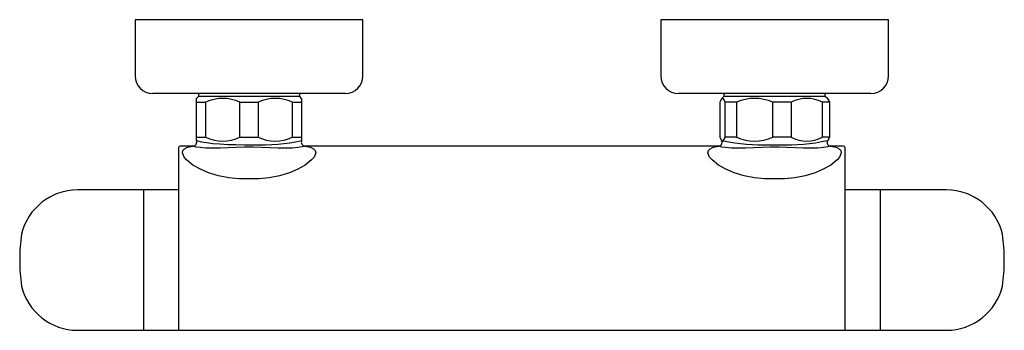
# Model space of a CAD drawing. Header units: millimetres. Extents: x 295.277 to 295.558, y 209.446 to 209.534.
import ezdxf

# ---------------------------------------------------------------- set-up
doc = ezdxf.new("R2010")
doc.units = ezdxf.units.MM
doc.layers.add('sanindusa', color=3, linetype='Continuous')

msp = doc.modelspace()

# ---------------------------------------------------------------- linework, layer by layer
at = {"layer": 'sanindusa'}
for p, q in [((295.309579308, 209.5344941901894), (295.309579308, 209.5184941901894)), ((295.374579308, 209.5344941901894), (295.309579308, 209.5344941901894)), ((295.374579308, 209.5184941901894), (295.374579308, 209.5344941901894)), ((295.4595793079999, 209.5344941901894), (295.4595793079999, 209.5184941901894)), ((295.5245793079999, 209.5344941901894), (295.4595793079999, 209.5344941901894)), ((295.5245793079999, 209.5184941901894), (295.5245793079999, 209.5344941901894)), ((295.4595793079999, 209.5184941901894), (295.4597551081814, 209.5184941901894)), ((295.369579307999, 209.5134941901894), (295.314579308, 209.5134941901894)), ((295.3276138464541, 209.5126520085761), (295.327079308, 209.5120824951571)), ((295.327079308, 209.5109941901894), (295.327079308, 209.5120582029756)), ((295.3420793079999, 209.5126520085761), (295.3276138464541, 209.5126520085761)), ((295.3565447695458, 209.5126520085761), (295.3420793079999, 209.5126520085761)), ((295.3570793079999, 209.5120824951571), (295.3565447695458, 209.5126520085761)), ((295.3570793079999, 209.5120588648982), (295.3570793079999, 209.5109941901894)), ((295.4647280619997, 209.5134941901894), (295.4645793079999, 209.5134941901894)), ((295.5195793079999, 209.5134941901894), (295.4647280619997, 209.5134941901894)), ((295.4776138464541, 209.5126520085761), (295.4769217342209, 209.5119146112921)), ((295.492079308, 209.5126520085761), (295.4776138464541, 209.5126520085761)), ((295.5065447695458, 209.5126520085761), (295.492079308, 209.5126520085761)), ((295.5072134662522, 209.5119395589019), (295.5065447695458, 209.5126520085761)), ((295.327079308, 209.5109941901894), (295.3297043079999, 209.5109941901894)), ((295.327079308, 209.5009941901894), (295.327079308, 209.5109941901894)), ((295.3297043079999, 209.5109941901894), (295.3297043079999, 209.5009941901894)), ((295.339454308, 209.5109941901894), (295.344704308, 209.5109941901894)), ((295.339454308, 209.5009941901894), (295.339454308, 209.5109941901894)), ((295.344704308, 209.5109941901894), (295.344704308, 209.5009941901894)), ((295.354454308, 209.5009941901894), (295.354454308, 209.5109941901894)), ((295.354454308, 209.5109941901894), (295.3570793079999, 209.5109941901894)), ((295.3570793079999, 209.5109941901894), (295.3570793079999, 209.5009941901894)), ((295.4764663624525, 209.5109941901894), (295.4764663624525, 209.5009941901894)), ((295.4811595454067, 209.5109941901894), (295.4779560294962, 209.5109941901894)), ((295.4779560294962, 209.5009941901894), (295.4779560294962, 209.5109941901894)), ((295.4811595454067, 209.5109941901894), (295.4811595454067, 209.5009941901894)), ((295.4915686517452, 209.5009941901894), (295.4915686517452, 209.5109941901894)), ((295.4967724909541, 209.5109941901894), (295.4915686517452, 209.5109941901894)), ((295.4967724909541, 209.5109941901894), (295.4967724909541, 209.5009941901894)), ((295.5076922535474, 209.5109941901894), (295.505691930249, 209.5109941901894)), ((295.505691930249, 209.5009941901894), (295.505691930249, 209.5109941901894)), ((295.5076922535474, 209.5109941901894), (295.5076922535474, 209.5009941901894)), ((295.327079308, 209.5000599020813), (295.327079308, 209.5009941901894)), ((295.327079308, 209.5009941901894), (295.3297043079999, 209.5009941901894)), ((295.339454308, 209.5009941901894), (295.344704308, 209.5009941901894)), ((295.354454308, 209.5009941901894), (295.3570793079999, 209.5009941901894)), ((295.3570793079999, 209.5009941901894), (295.3570793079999, 209.5000599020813)), ((295.4771642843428, 209.4998367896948), (295.4773690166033, 209.4999563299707)), ((295.4811595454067, 209.5009941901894), (295.4779560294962, 209.5009941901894)), ((295.4967724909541, 209.5009941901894), (295.4915686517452, 209.5009941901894)), ((295.5076922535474, 209.5009941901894), (295.505691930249, 209.5009941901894)), ((295.5071650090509, 209.5000978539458), (295.5073060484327, 209.5001646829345)), ((295.5073060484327, 209.5001646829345), (295.5072104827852, 209.5000237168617)), ((295.322079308, 209.4838499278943), (295.322079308, 209.4981941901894)), ((295.3261990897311, 209.4984941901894), (295.3223793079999, 209.4984941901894)), ((295.3262690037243, 209.4984176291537), (295.3261990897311, 209.4984941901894)), ((295.3407796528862, 209.4988657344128), (295.3433789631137, 209.4988657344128)), ((295.3433599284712, 209.4981639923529), (295.3407986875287, 209.4981639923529)), ((295.3579698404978, 209.4984941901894), (295.3578896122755, 209.4984176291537)), ((295.3831594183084, 209.4984941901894), (295.3579698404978, 209.4984941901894)), ((295.4170793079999, 209.4984941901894), (295.3831521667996, 209.4984941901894)), ((295.4510064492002, 209.4984941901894), (295.4170793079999, 209.4984941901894)), ((295.476199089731, 209.4984941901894), (295.4509991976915, 209.4984941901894)), ((295.4762690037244, 209.4984176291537), (295.476199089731, 209.4984941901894)), ((295.4907796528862, 209.4988657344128), (295.4933789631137, 209.4988657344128)), ((295.4933599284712, 209.4981639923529), (295.4907986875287, 209.4981639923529)), ((295.5079698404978, 209.4984941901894), (295.5078896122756, 209.4984176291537)), ((295.511779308, 209.4984941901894), (295.5079698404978, 209.4984941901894)), ((295.512079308, 209.4981941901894), (295.512079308, 209.4838499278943)), ((295.3450054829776, 209.489120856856), (295.3391531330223, 209.489120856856)), ((295.4950054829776, 209.489120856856), (295.4891531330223, 209.489120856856)), ((295.3120111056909, 209.4859941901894), (295.293161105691, 209.4859941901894)), ((295.322079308, 209.4859941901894), (295.3120111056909, 209.4859941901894)), ((295.3120111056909, 209.4680643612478), (295.3120111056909, 209.4859941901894)), ((295.5222435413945, 209.4859941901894), (295.512079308, 209.4859941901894)), ((295.5410935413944, 209.4859941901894), (295.5222435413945, 209.4859941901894)), ((295.5222435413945, 209.4859941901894), (295.5222435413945, 209.4459941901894)), ((295.322079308, 209.4699355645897), (295.322079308, 209.4838499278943)), ((295.512079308, 209.4838499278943), (295.512079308, 209.4459941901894)), ((295.322079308, 209.4459941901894), (295.322079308, 209.4699355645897)), ((295.3120111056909, 209.4459941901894), (295.3120111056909, 209.4680643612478)), ((295.293161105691, 209.4459941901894), (295.3120111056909, 209.4459941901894)), ((295.3120111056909, 209.4459941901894), (295.322079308, 209.4459941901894)), ((295.322079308, 209.4459941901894), (295.383217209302, 209.4459941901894)), ((295.3831521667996, 209.4459943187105), (295.4170793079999, 209.4460027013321)), ((295.4170793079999, 209.4460027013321), (295.4510064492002, 209.4459943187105)), ((295.450941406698, 209.4459941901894), (295.512079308, 209.4459941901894)), ((295.512079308, 209.4459941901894), (295.5222435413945, 209.4459941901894)), ((295.5222435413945, 209.4459941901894), (295.5410935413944, 209.4459941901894))]:
    msp.add_line(p, q, dxfattribs=at)
at = {"layer": 'sanindusa', "flags": 128}
for points in [[(295.4779560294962, 209.5109941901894), (295.4777798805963, 209.5114394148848), (295.4774798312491, 209.5119367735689), (295.4771659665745, 209.5120783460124), (295.4768339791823, 209.5117964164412), (295.4765033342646, 209.5110964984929), (295.4764663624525, 209.5109941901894)], [(295.5072123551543, 209.5119385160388), (295.5075161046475, 209.5114394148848), (295.5076922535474, 209.5109941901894)], [(295.327079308, 209.5000599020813), (295.3285397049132, 209.4996843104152), (295.3299408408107, 209.4994677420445), (295.3317366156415, 209.4992639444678), (295.333748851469, 209.4990979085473), (295.3360491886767, 209.4989716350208), (295.3383361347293, 209.4988997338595), (295.3407796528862, 209.4988657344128)], [(295.4764663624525, 209.5009941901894), (295.4765033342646, 209.5008918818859), (295.4768525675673, 209.5001646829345)], [(295.4768525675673, 209.5001646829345), (295.4770553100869, 209.4998656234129), (295.4771642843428, 209.4998367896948)], [(295.4773690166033, 209.4999563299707), (295.4777798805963, 209.5005489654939), (295.4779560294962, 209.5009941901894)], [(295.5076922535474, 209.5009941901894), (295.5075161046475, 209.5005489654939), (295.5073060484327, 209.5001646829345)], [(295.3391531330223, 209.489120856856), (295.33632819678, 209.4894520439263), (295.3333900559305, 209.4900476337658), (295.3305571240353, 209.4909040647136), (295.3281935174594, 209.4918887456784), (295.3260680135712, 209.4930751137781), (295.3242041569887, 209.4945596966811), (295.3235345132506, 209.495359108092), (295.3230598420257, 209.4965135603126), (295.3231912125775, 209.4972080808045), (295.3236449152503, 209.497701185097), (295.3243593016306, 209.4980568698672), (295.3250397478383, 209.498243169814), (295.3262690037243, 209.4984176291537)], [(295.3407986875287, 209.4981639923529), (295.3384375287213, 209.4981070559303), (295.3361083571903, 209.4980090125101), (295.3338095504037, 209.4979079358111), (295.3316449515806, 209.4978644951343), (295.329725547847, 209.4979127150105), (295.3280970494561, 209.4980485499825), (295.3270209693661, 209.4982158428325), (295.3262690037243, 209.4984176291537)], [(295.3578896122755, 209.4984176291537), (295.3572228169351, 209.4982335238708), (295.3560066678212, 209.4980422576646), (295.3543880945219, 209.4979103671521), (295.352466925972, 209.4978666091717), (295.3502940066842, 209.4979099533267), (295.3479700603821, 209.4980120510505), (295.3455117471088, 209.4981141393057), (295.3433599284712, 209.4981639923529)], [(295.3578896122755, 209.4984176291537), (295.3591188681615, 209.498243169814), (295.3597993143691, 209.4980568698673), (295.3605137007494, 209.4977011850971), (295.3609674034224, 209.4972080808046), (295.3610987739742, 209.4965135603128), (295.3606241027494, 209.4953591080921), (295.3599544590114, 209.4945596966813), (295.3580906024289, 209.4930751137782), (295.3559650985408, 209.4918887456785), (295.353601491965, 209.4909040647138), (295.3507685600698, 209.4900476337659), (295.3478304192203, 209.4894520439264), (295.3450054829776, 209.489120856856)], [(295.4891531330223, 209.489120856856), (295.4863281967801, 209.4894520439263), (295.4833900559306, 209.4900476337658), (295.4805571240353, 209.4909040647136), (295.4781935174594, 209.4918887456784), (295.4760680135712, 209.4930751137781), (295.4742041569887, 209.4945596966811), (295.4735345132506, 209.495359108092), (295.4730598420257, 209.4965135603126), (295.4731912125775, 209.4972080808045), (295.4736449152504, 209.497701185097), (295.4743593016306, 209.4980568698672), (295.4750397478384, 209.498243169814), (295.4762690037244, 209.4984176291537)], [(295.4907986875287, 209.4981639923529), (295.4884375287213, 209.4981070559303), (295.4861083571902, 209.4980090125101), (295.4838095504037, 209.4979079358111), (295.4816449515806, 209.4978644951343), (295.4797255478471, 209.4979127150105), (295.478097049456, 209.4980485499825), (295.477020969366, 209.4982158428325), (295.4762690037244, 209.4984176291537)], [(295.5078896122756, 209.4984176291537), (295.5072228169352, 209.4982335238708), (295.5060324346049, 209.4980450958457), (295.5043880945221, 209.4979103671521), (295.5024942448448, 209.4978644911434), (295.5002940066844, 209.4979099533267), (295.4979945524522, 209.4980116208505), (295.495511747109, 209.4981141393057), (295.4933599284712, 209.4981639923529)], [(295.5078896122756, 209.4984176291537), (295.5091188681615, 209.498243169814), (295.5097993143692, 209.4980568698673), (295.5105137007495, 209.4977011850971), (295.5109674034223, 209.4972080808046), (295.5110987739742, 209.4965135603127), (295.5106241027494, 209.4953591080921), (295.5099544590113, 209.4945596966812), (295.5080906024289, 209.4930751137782), (295.5059650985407, 209.4918887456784), (295.5036014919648, 209.4909040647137), (295.5007685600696, 209.4900476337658), (295.4978304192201, 209.4894520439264), (295.4950054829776, 209.489120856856)]]:
    msp.add_lwpolyline(points, dxfattribs=at)
at = {"layer": 'sanindusa'}
for centre, radius, start, end in [((295.314579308, 209.5184941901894), 0.005, 180, 270), ((295.369579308, 209.5184941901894), 0.005000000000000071, 270, 0), ((295.4645793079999, 209.5184941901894), 0.005, 180, 270), ((295.5195793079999, 209.5184941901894), 0.005, 270, 0), ((295.327249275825, 209.5129941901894), 0.0005000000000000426, 316.8144509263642, 90), ((295.3345793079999, 209.5005238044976), 0.01154965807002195, 65.03336518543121, 114.9666348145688), ((295.3495793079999, 209.5005238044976), 0.01154965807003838, 65.03336518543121, 114.9666348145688), ((295.3569093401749, 209.5129941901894), 0.0005000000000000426, 90, 223.1855490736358), ((295.477249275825, 209.5129941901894), 0.0005000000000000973, 316.8144509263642, 90), ((295.486364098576, 209.4989923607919), 0.01308171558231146, 66.55619498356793, 113.4438050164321), ((295.5012322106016, 209.5023110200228), 0.009761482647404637, 62.81474090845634, 117.1852590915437), ((295.5069093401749, 209.5129941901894), 0.0004999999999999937, 90, 223.1855490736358), ((295.3260097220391, 209.4996309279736), 0.001152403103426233, 279.457976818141, 21.8540219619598), ((295.3345793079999, 209.5114645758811), 0.01154965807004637, 245.0333651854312, 294.9666348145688), ((295.3454588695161, 209.5541907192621), 0.05536406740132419, 267.8470167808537, 282.1159847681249), ((295.3495793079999, 209.5114645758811), 0.01154965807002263, 245.0333651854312, 294.9666348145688), ((295.3581456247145, 209.4996302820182), 0.001149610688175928, 158.0554455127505, 261.2045357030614), ((295.4894690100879, 209.5657472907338), 0.06689439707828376, 259.5788609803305, 271.1226516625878), ((295.486364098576, 209.5129960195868), 0.01308171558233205, 246.5561949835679, 293.4438050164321), ((295.4955316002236, 209.552521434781), 0.05369886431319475, 267.7025570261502, 282.5118552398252), ((295.5012322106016, 209.509677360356), 0.00976148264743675, 242.8147409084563, 297.1852590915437), ((295.5080699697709, 209.4994971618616), 0.001007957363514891, 148.5067515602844, 264.2989031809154), ((295.3223793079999, 209.4981941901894), 0.0003000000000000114, 90, 180), ((295.4760633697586, 209.4995319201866), 0.001046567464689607, 277.4511620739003, 18.59369180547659), ((295.511779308, 209.4981941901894), 0.0003000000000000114, 0, 90), ((295.293161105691, 209.4695041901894), 0.01649000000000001, 90, 166.2706264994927), ((295.5410935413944, 209.4695041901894), 0.01649000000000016, 13.72937350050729, 90), ((295.3312354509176, 209.4659620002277), 0.05460460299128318, 172.1521596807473, 179.9662235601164), ((295.5569666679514, 209.4733822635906), 0.0001500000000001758, 0, 13.72937350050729), ((295.5031418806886, 209.4659659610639), 0.05448191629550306, 0.02968709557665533, 7.823626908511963), ((295.3311127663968, 209.4660224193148), 0.05448191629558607, 180.0296870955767, 187.823626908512), ((295.5030191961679, 209.466026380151), 0.05460460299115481, 352.1521596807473, 359.9662235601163), ((295.2772879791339, 209.4586061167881), 0.0001500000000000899, 180, 193.7293735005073), ((295.293161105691, 209.4624841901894), 0.01649000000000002, 193.7293735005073, 270), ((295.5410935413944, 209.4624841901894), 0.01649000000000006, 270, 346.2706264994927)]:
    msp.add_arc(centre, radius, start, end, dxfattribs=at)

doc.saveas('drawing.dxf')
